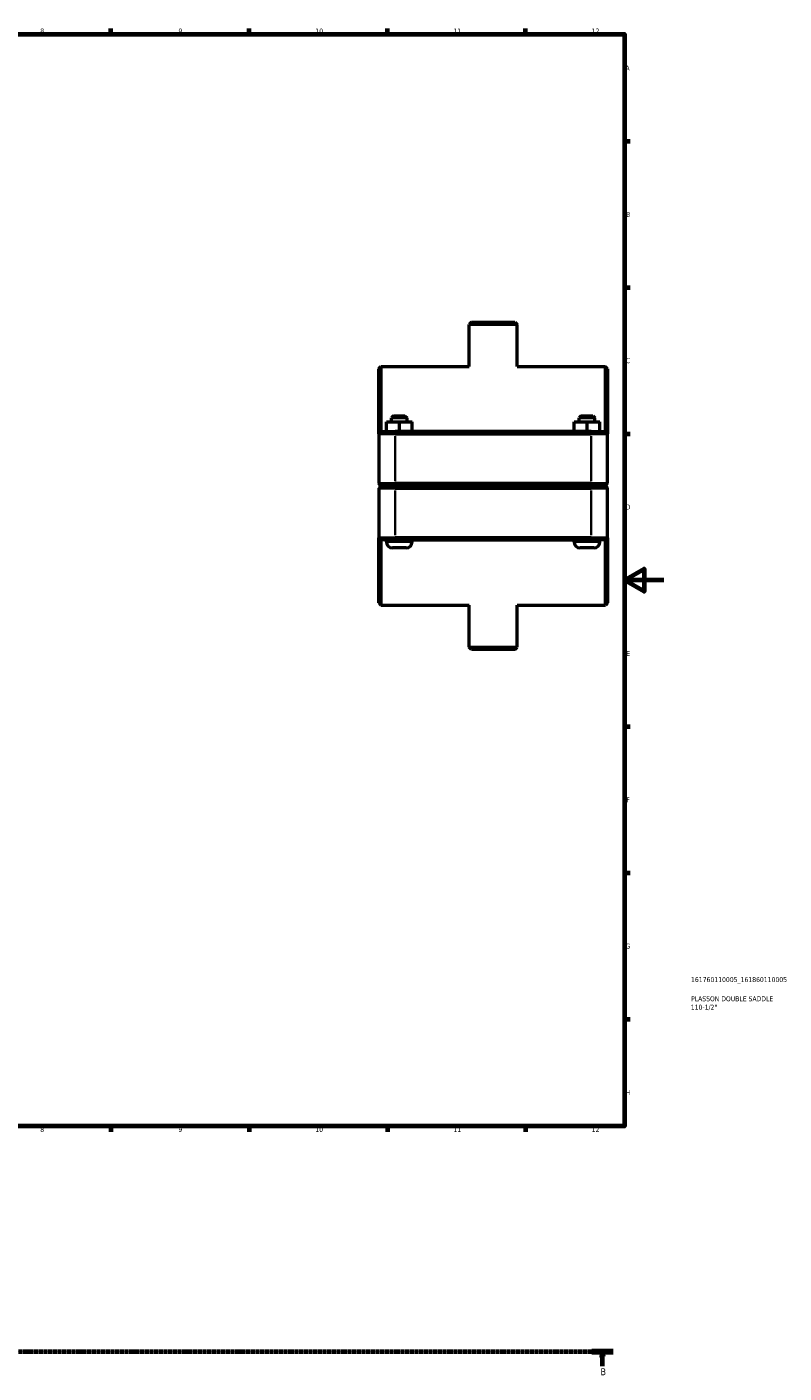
# Model space of a CAD drawing. Header units: millimetres. Extents: x 0 to 902, y -152 to 1184.
# Tile 4 of 5: x 518 to 902, y -105 to 578. Entities that reach past the tile are written whole.
import ezdxf

# ---------------------------------------------------------------- set-up
doc = ezdxf.new("R2010")
doc.units = ezdxf.units.MM
doc.linetypes.add('CHAIN', pattern=[0.7087, 0.4724, -0.0591, 0.1181, -0.0591])
for name, color, linetype, lineweight in [('Border (ISO)', 7, 'Continuous', 70), ('Section Line (ISO)', 7, 'CHAIN', 70), ('Title (ISO)', 7, 'Continuous', 50), ('Visible (ISO)', 7, 'Continuous', 50), ('Visible Narrow (ISO)', 7, 'Continuous', 35)]:
    doc.layers.add(name, color=color, linetype=linetype, lineweight=lineweight)
doc.styles.add('Label Text (ISO)', font='tahoma.ttf')
doc.styles.add('Note Text (ISO)', font='tahoma.ttf')

# ---------------------------------------------------------------- blocks, each defined once
blk = doc.blocks.new('Borders Default Border')
at = {"layer": 'Border (ISO)'}
for p, q in [((560.67, 574), (560.67, 576.9)), ((630.75, 574), (630.75, 576.9)), ((700.83, 574), (700.83, 576.9)), ((770.92, 574), (770.92, 576.9)), ((821, 519.75), (823.9, 519.75)), ((821, 445.5), (823.9, 445.5)), ((821, 371.25), (823.9, 371.25)), ((821, 222.75), (823.9, 222.75)), ((821, 148.5), (823.9, 148.5)), ((821, 74.25), (823.9, 74.25)), ((560.67, 20), (560.67, 17.1)), ((630.75, 20), (630.75, 17.1)), ((700.83, 20), (700.83, 17.1)), ((770.92, 20), (770.92, 17.1))]:
    blk.add_line(p, q, dxfattribs=at)
at = {"layer": 'Border (ISO)', "flags": 128}
for points in [[(20, 20), (20, 574), (821, 574), (821, 20), (20, 20)], [(841, 297), (821, 297), (831, 302.77), (831, 291.23), (821, 297)]]:
    blk.add_lwpolyline(points, dxfattribs=at)
at = {"layer": 'Border (ISO)', "color": 232, "true_color": 0xca0064, "char_height": 2.5, "attachment_point": 7, "style": 'Note Text (ISO)'}
for s, insert in [('8', (524.81, 574.34)), ('9', (594.88, 574.35)), ('10', (664.29, 574.35)), ('11', (734.37, 574.4)), ('12', (804.46, 574.4)), ('A', (821.59, 555.62)), ('B', (821.89, 481.37)), ('C', (821.73, 407.08)), ('D', (821.73, 332.88)), ('E', (821.94, 258.63)), ('F', (822, 184.38)), ('G', (821.61, 110.08)), ('H', (821.74, 35.88)), ('8', (524.81, 17.04)), ('9', (594.88, 17.05)), ('10', (664.29, 17.05)), ('11', (734.37, 17.1)), ('12', (804.46, 17.1))]:
    blk.add_mtext(s, dxfattribs=dict(at, insert=insert))
blk = doc.blocks.new('Title Blocks ISO')
at = {"layer": 'Title (ISO)', "color": 232, "true_color": 0xca0064, "style": 'Note Text (ISO)'}
for tag, p in [('PART_NUMBER_001', (33.84, 73.13)), ('DESCRIPTION_002', (33.71, 59.12)), ('DESCRIPTION_001', (33.84, 63.4))]:
    blk.add_attdef(tag, p, '', height=2.5, dxfattribs=at)
blk = doc.blocks.new('2dTransSection0')
at = {"layer": 'Section Line (ISO)', "linetype": 'CHAIN'}
blk.add_line((210.23, -94.34), (815.41, -94.34), dxfattribs=at)
at = {"layer": 'Section Line (ISO)', "linetype": 'Continuous', "lineweight": 140}
blk.add_line((804.51, -94.34), (815.41, -94.34), dxfattribs=at)
at = {"layer": 'Section Line (ISO)', "linetype": 'Continuous'}
for p, q in [((809.96, -94.34), (809.46, -96.84)), ((809.96, -96.84), (809.96, -94.34)), ((810.46, -96.84), (809.96, -94.34)), ((809.46, -96.84), (810.46, -96.84)), ((809.96, -101.74), (809.96, -96.84))]:
    blk.add_line(p, q, dxfattribs=at)
at = {"layer": 'Section Line (ISO)', "linetype": 'Continuous', "flags": 128}
blk.add_lwpolyline([(810.46, -96.84), (809.96, -94.34), (809.46, -96.84), (810.46, -96.84)], dxfattribs=at)
at = {"layer": 'Section Line (ISO)'}
blk.add_solid([(810.46, -96.84), (809.96, -94.34), (809.46, -96.84), (810.46, -96.84)], dxfattribs=at)
at = {"layer": 'Section Line (ISO)', "insert": (808.89, -106.34), "char_height": 3.5, "attachment_point": 7, "style": 'Label Text (ISO)'}
blk.add_mtext('B', dxfattribs=at)

msp = doc.modelspace()

# ---------------------------------------------------------------- linework, layer by layer
at = {"layer": 'Visible (ISO)'}
for p, q in [((743.454, 427.927), (742.354, 426.827)), ((766.574, 426.827), (742.354, 426.827)), ((742.354, 405.427), (742.354, 426.827)), ((743.454, 427.927), (765.474, 427.927)), ((765.474, 427.927), (766.574, 426.827)), ((766.574, 405.427), (766.574, 426.827)), ((696.464, 404.327), (697.564, 405.427)), ((696.464, 371.327), (696.464, 404.327)), ((697.564, 405.427), (697.564, 372.427)), ((697.564, 405.427), (742.354, 405.427)), ((766.574, 405.427), (811.364, 405.427)), ((811.364, 372.427), (811.364, 405.427)), ((812.464, 404.327), (811.364, 405.427)), ((812.464, 404.327), (812.464, 371.327)), ((700.344, 377.427), (700.384, 377.427)), ((700.344, 372.427), (700.344, 377.427)), ((700.384, 377.427), (706.904, 377.427)), ((700.384, 372.427), (700.384, 377.427)), ((703.964, 380.427), (702.864, 379.327)), ((710.864, 379.327), (702.864, 379.327)), ((702.864, 377.427), (702.864, 379.327)), ((703.964, 380.427), (709.764, 380.427)), ((706.904, 377.427), (713.384, 377.427)), ((706.904, 372.427), (706.904, 377.427)), ((709.764, 380.427), (710.864, 379.327)), ((710.864, 377.427), (710.864, 379.327)), ((713.384, 372.427), (713.384, 377.427)), ((795.544, 377.427), (795.584, 377.427)), ((795.544, 372.427), (795.544, 377.427)), ((795.584, 377.427), (802.104, 377.427)), ((795.584, 372.427), (795.584, 377.427)), ((799.164, 380.427), (798.064, 379.327)), ((806.064, 379.327), (798.064, 379.327)), ((798.064, 377.427), (798.064, 379.327)), ((799.164, 380.427), (804.964, 380.427)), ((802.104, 377.427), (808.584, 377.427)), ((802.104, 372.427), (802.104, 377.427)), ((804.964, 380.427), (806.064, 379.327)), ((806.064, 377.427), (806.064, 379.327)), ((808.584, 372.427), (808.584, 377.427)), ((697.564, 372.427), (696.464, 371.327)), ((704.714, 371.327), (696.464, 371.327)), ((696.464, 371.327), (696.464, 346.077)), ((697.564, 372.427), (704.714, 372.427)), ((804.214, 372.427), (704.714, 372.427)), ((704.714, 371.327), (804.214, 371.327)), ((804.214, 372.427), (811.364, 372.427)), ((812.464, 371.327), (804.214, 371.327)), ((811.364, 372.427), (812.464, 371.327)), ((812.464, 346.077), (812.464, 371.327)), ((697.564, 344.977), (696.464, 346.077)), ((696.464, 346.077), (704.714, 346.077)), ((697.564, 344.877), (696.464, 343.777)), ((704.714, 343.777), (696.464, 343.777)), ((696.464, 343.777), (696.464, 318.527)), ((704.714, 344.977), (697.564, 344.977)), ((697.564, 344.877), (704.714, 344.877)), ((700.364, 344.877), (700.364, 344.977)), ((804.214, 346.077), (704.714, 346.077)), ((704.714, 344.977), (804.214, 344.977)), ((804.214, 344.877), (704.714, 344.877)), ((704.714, 343.777), (804.214, 343.777)), ((713.364, 344.877), (713.364, 344.977)), ((795.564, 344.877), (795.564, 344.977)), ((804.214, 346.077), (812.464, 346.077)), ((811.364, 344.977), (804.214, 344.977)), ((804.214, 344.877), (811.364, 344.877)), ((812.464, 343.777), (804.214, 343.777)), ((808.564, 344.877), (808.564, 344.977)), ((811.364, 344.977), (812.464, 346.077)), ((811.364, 344.877), (812.464, 343.777)), ((812.464, 318.527), (812.464, 343.777)), ((696.464, 285.527), (696.464, 318.527)), ((696.464, 318.527), (704.714, 318.527)), ((697.564, 317.427), (696.464, 318.527)), ((697.564, 317.427), (697.564, 284.427)), ((704.714, 317.427), (697.564, 317.427)), ((700.364, 316.427), (700.364, 317.427)), ((804.214, 318.527), (704.714, 318.527)), ((704.714, 317.427), (804.214, 317.427)), ((713.364, 316.427), (713.364, 317.427)), ((795.564, 316.427), (795.564, 317.427)), ((804.214, 318.527), (812.464, 318.527)), ((811.364, 317.427), (804.214, 317.427)), ((808.564, 316.427), (808.564, 317.427)), ((811.364, 317.427), (812.464, 318.527)), ((811.364, 284.427), (811.364, 317.427)), ((812.464, 318.527), (812.464, 285.527)), ((710.364, 313.427), (703.364, 313.427)), ((805.564, 313.427), (798.564, 313.427)), ((696.464, 285.527), (697.564, 284.427)), ((697.564, 284.427), (742.354, 284.427)), ((742.354, 263.027), (742.354, 284.427)), ((766.574, 284.427), (811.364, 284.427)), ((766.574, 263.027), (766.574, 284.427)), ((812.464, 285.527), (811.364, 284.427)), ((742.354, 263.027), (766.574, 263.027)), ((743.454, 261.927), (742.354, 263.027)), ((765.474, 261.927), (743.454, 261.927)), ((765.474, 261.927), (766.574, 263.027))]:
    msp.add_line(p, q, dxfattribs=at)
for centre, start, end in [((703.364, 316.427), 180, 270), ((710.364, 316.427), 270, 0), ((798.564, 316.427), 180, 270), ((805.564, 316.427), 270, 0)]:
    msp.add_arc(centre, 3, start, end, dxfattribs=at)
at = {"layer": 'Visible Narrow (ISO)'}
for p, q in [((704.714, 372.372), (704.714, 371.382)), ((704.714, 347.34), (704.714, 370.065)), ((804.214, 372.372), (804.214, 371.382)), ((804.214, 370.065), (804.214, 347.34)), ((704.714, 345.032), (704.714, 346.022)), ((704.714, 344.822), (704.714, 343.832)), ((704.714, 319.79), (704.714, 342.515)), ((804.214, 345.032), (804.214, 346.022)), ((804.214, 344.822), (804.214, 343.832)), ((804.214, 342.515), (804.214, 319.79)), ((700.444, 316.427), (713.284, 316.427)), ((704.714, 317.482), (704.714, 318.472)), ((795.644, 316.427), (808.484, 316.427)), ((804.214, 317.482), (804.214, 318.472))]:
    msp.add_line(p, q, dxfattribs=at)

# ---------------------------------------------------------------- block references
msp.add_blockref('Borders Default Border', (0, 0))
msp.add_blockref('Title Blocks ISO', (821, 20)).add_auto_attribs({'PART_NUMBER_001': '161760110005_161860110005', 'DESCRIPTION_001': 'PLASSON DOUBLE SADDLE', 'DESCRIPTION_002': '110-1/2"'})
at = {"layer": 'Section Line (ISO)'}
msp.add_blockref('2dTransSection0', (0, 0), dxfattribs=at)

doc.saveas('drawing.dxf')
